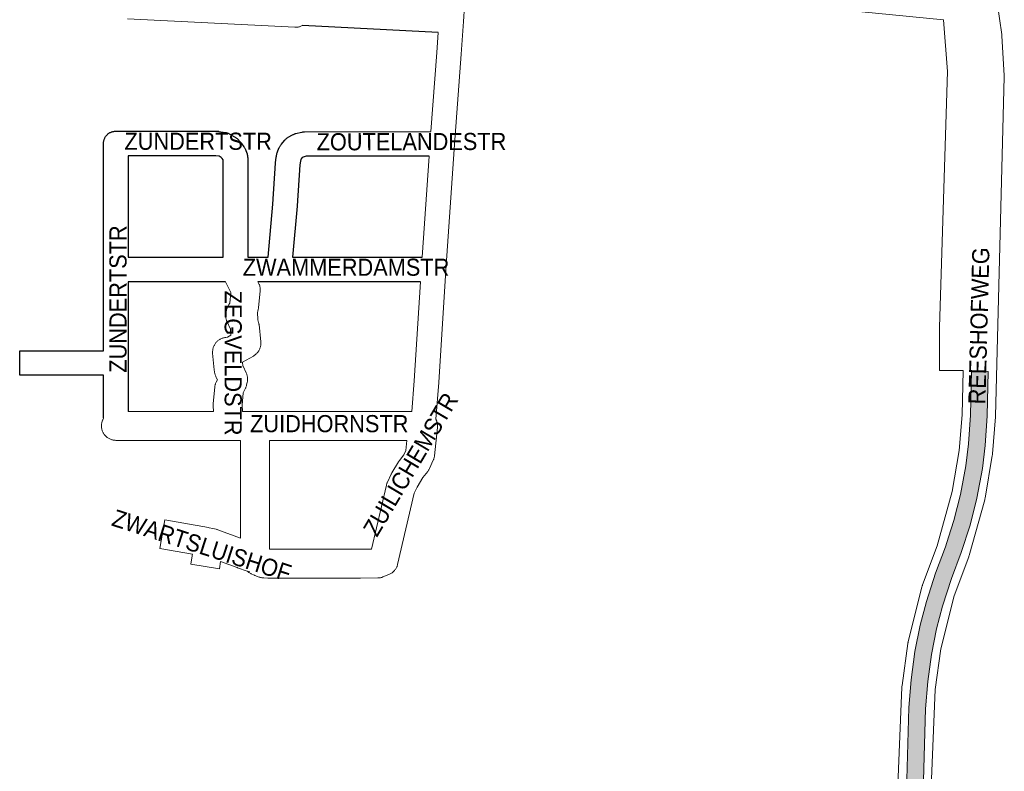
# Paper-space layout 'Layout1' of a CAD drawing. Header units: metres. Extents: x 123097 to 144122, y 392739 to 407589.
# Tile 15 of 256: x 127267 to 127710, y 397622 to 397960. Entities that reach past the tile are written whole.
import ezdxf
from ezdxf.enums import TextEntityAlignment as Align

# ---------------------------------------------------------------- set-up
doc = ezdxf.new("R2010")
doc.units = ezdxf.units.M
doc.header["$MEASUREMENT"] = 0
for name, color, linetype, lineweight in [('gs-anno-wegen algemeen tekst', 7, 'Continuous', 0), ('gs-knt-aanvullende hoofdweg', 7, 'Continuous', 0), ('gs-knt-wegen algemeen', 7, 'Continuous', 0), ('ir-ARC-asfalt-hoofdwegen-te inspecteren', 5, 'Continuous', 0)]:
    doc.layers.add(name, color=color, linetype=linetype, lineweight=lineweight)
doc.styles.add('Style-Arial', font='arial.ttf')

psp = doc.layouts.get("Layout1")

# ---------------------------------------------------------------- hatches: boundary and pattern name
at = {"layer": 'ir-ARC-asfalt-hoofdwegen-te inspecteren', "linetype": 'Continuous', "lineweight": 13}
psp.add_hatch(color=5, dxfattribs=at).paths.add_polyline_path([(127662.705, 397428), (127662.287, 397426.218), (127669.2, 397424.61), (127668.988, 397425.212), (127668.616, 397426.393), (127668.553, 397426.655), (127668.259, 397428.402), (127668.178, 397430.172), (127668.359, 397437.001), (127668.587, 397446.885), (127668.717, 397451.378), (127669.788, 397493.978), (127669.78, 397496.411), (127670.253, 397513.804), (127672.708, 397592.164), (127673.028, 397603.509), (127673.59, 397612.3), (127674.729, 397649.859), (127675.69, 397662.07), (127677.34, 397674.33), (127679.58, 397685.84), (127682.27, 397695.93), (127686.31, 397708.39), (127690.78, 397720.16), (127694.72, 397732.46), (127697.71, 397744.55), (127700.24, 397757.91), (127701.5, 397768.22), (127702.38, 397781.56), (127702.836, 397801.549), (127695.32, 397801.719), (127694.87, 397781.89), (127694.02, 397768.92), (127692.81, 397759.07), (127690.36, 397746.16), (127687.48, 397734.52), (127685.058, 397726.955), (127683.68, 397722.65), (127679.21, 397710.88), (127675.06, 397698.06), (127672.25, 397687.53), (127669.92, 397675.55), (127668.22, 397662.87), (127667.23, 397650.45), (127666.08, 397612.66), (127665.825, 397608.77), (127665.696, 397606.79), (127665.44, 397602.88), (127664.36, 397593.52), (127662.76, 397583.45), (127660.74, 397574.1), (127655.51, 397554.93), (127653.725, 397547.088), (127651.958, 397536.511), (127650.6, 397525.874), (127649.651, 397515.193), (127649.14, 397498.799), (127648.498, 397472.859), (127648.05, 397452.089), (127647.603, 397439.649), (127647.563, 397438.857), (127647.541, 397437.911), (127647.056, 397434.857), (127645.969, 397431.961), (127645.487, 397431.063), (127644.948, 397430.201), (127657.449, 397427.313), (127657.487, 397429.171), (127657.628, 397436.15), (127657.975, 397456.41), (127659.051, 397495.17), (127660.409, 397534.498), (127661.218, 397544.618), (127661.865, 397550.328), (127663.007, 397555.959), (127663.771, 397558.951), (127664.737, 397562.828), (127664.925, 397563.817), (127665.327, 397564.398), (127666.011, 397564.575), (127666.645, 397564.263), (127666.922, 397563.613), (127666.359, 397544.45), (127663.368, 397436.07), (127663.254, 397432.497), (127663.079, 397430.072)], flags=0)

# ---------------------------------------------------------------- linework, layer by layer
at = {"color": 7, "linetype": 'Continuous', "flags": 128}
for points in [[(127455.576, 397953.89), (127394.586, 397957.029)], [(127379.093, 397852.87), (127381.21, 397876.721), (127382.476, 397895.192), (127382.499, 397895.44), (127382.753, 397897.664), (127382.787, 397897.914), (127382.833, 397898.162), (127382.89, 397898.407), (127383.271, 397899.894), (127383.327, 397900.098), (127383.392, 397900.3), (127383.464, 397900.499), (127383.544, 397900.696), (127384.154, 397902.119), (127384.265, 397902.361), (127384.387, 397902.598), (127384.521, 397902.829), (127384.666, 397903.053), (127384.822, 397903.27), (127384.988, 397903.479), (127386.664, 397905.487), (127386.827, 397905.674), (127386.999, 397905.853), (127387.178, 397906.024), (127387.365, 397906.187), (127387.559, 397906.342), (127387.76, 397906.488), (127387.967, 397906.624), (127388.18, 397906.751), (127390.111, 397907.844), (127390.332, 397907.963), (127390.558, 397908.071), (127390.789, 397908.169), (127391.024, 397908.256), (127391.262, 397908.333), (127391.504, 397908.398), (127394.223, 397909.069), (127394.481, 397909.127), (127394.741, 397909.171), (127395.004, 397909.204), (127395.268, 397909.223), (127395.532, 397909.23), (127452.288, 397909.342)], [(127358.924, 397852.87), (127358.924, 397896.588), (127358.894, 397896.665), (127358.475, 397897.254), (127358.013, 397897.73), (127357.11, 397898.232), (127355.661, 397898.47), (127316.151, 397898.47), (127316.151, 397852.87)], [(127369.847, 397898.668), (127369.889, 397898.412), (127369.92, 397898.155), (127369.938, 397897.896), (127369.944, 397897.637), (127369.944, 397852.87)], [(127451.492, 397898.321), (127396.218, 397898.211), (127394.88, 397897.881), (127394.481, 397897.655), (127393.965, 397897.036), (127393.84, 397896.745), (127393.658, 397896.037), (127393.462, 397894.314), (127392.2, 397875.912), (127392.191, 397875.802), (127390.157, 397852.87)], [(127316.151, 397852.87), (127358.924, 397852.87)], [(127369.944, 397852.87), (127379.093, 397852.87)], [(127390.157, 397852.87), (127448.345, 397852.87)], [(127316.151, 397841.85), (127316.151, 397805.307), (127316.21, 397783.555)], [(127359.94, 397841.85), (127316.151, 397841.85)], [(127447.622, 397841.85), (127374.565, 397841.85)]]:
    psp.add_lwpolyline(points, dxfattribs=at)
psp.add_lwpolyline([(127305.199, 397780.494), (127305.146, 397799.789), (127267.463, 397799.789, -0.3867724), (127267.454, 397799.799), (127267.454, 397810.799, -0.3854027), (127267.463, 397810.809), (127305.131, 397810.809), (127305.131, 397847.36), (127305.131, 397903.98), (127305.138, 397904.25), (127305.158, 397904.52), (127305.191, 397904.788), (127305.237, 397905.055), (127305.296, 397905.319), (127305.368, 397905.58), (127305.453, 397905.836), (127305.55, 397906.089), (127305.66, 397906.336), (127305.782, 397906.577), (127305.915, 397906.813), (127306.06, 397907.041), (127306.215, 397907.262), (127306.382, 397907.476), (127306.558, 397907.68), (127306.745, 397907.876), (127306.941, 397908.063), (127307.145, 397908.239), (127307.359, 397908.406), (127307.58, 397908.561), (127307.808, 397908.706), (127308.044, 397908.839), (127308.285, 397908.961), (127308.532, 397909.071), (127308.785, 397909.168), (127309.041, 397909.253), (127309.302, 397909.325), (127309.566, 397909.384), (127309.833, 397909.43), (127310.101, 397909.463), (127310.371, 397909.483), (127310.641, 397909.49), (127356.111, 397909.49), (127356.336, 397909.485), (127356.56, 397909.472), (127356.783, 397909.449), (127357.005, 397909.417), (127359.844, 397908.95), (127360.077, 397908.906), (127360.308, 397908.853), (127360.537, 397908.789), (127360.763, 397908.716), (127360.985, 397908.633), (127361.203, 397908.541), (127361.417, 397908.44), (127361.627, 397908.329), (127364.077, 397906.967), (127364.309, 397906.831), (127364.533, 397906.683), (127364.751, 397906.525), (127364.96, 397906.357), (127365.161, 397906.178), (127365.352, 397905.99), (127366.675, 397904.628), (127366.82, 397904.474), (127366.958, 397904.314), (127367.09, 397904.149), (127367.216, 397903.979), (127368.266, 397902.5), (127368.414, 397902.279), (127368.552, 397902.052), (127368.679, 397901.819), (127368.794, 397901.579), (127368.897, 397901.335), (127369.559, 397899.662), (127369.648, 397899.419), (127369.726, 397899.171), (127369.792, 397898.921), (127369.847, 397898.668)], format="xyb", dxfattribs=at)
at = {"layer": 'gs-anno-wegen algemeen tekst', "color": 7, "linetype": 'Continuous', "flags": 128}
for points in [[(127476.896, 398041.99), (127474.267, 398038.817), (127472.258, 398034.035), (127471.497, 398027.897), (127466.942, 397958.743), (127465.973, 397944.129), (127465.969, 397944.078), (127462.893, 397903.444), (127458.985, 397846.998), (127455.838, 397796.587), (127455.832, 397796.499), (127454.541, 397780.073)], [(127452.288, 397909.342), (127454.979, 397944.884), (127455.576, 397953.89)], [(127448.345, 397852.87), (127451.492, 397898.321)], [(127443.762, 397783.555), (127444.842, 397797.317), (127447.622, 397841.85)], [(127454.541, 397780.073), (127454.542, 397780.07), (127454.542, 397780.068)]]:
    psp.add_lwpolyline(points, dxfattribs=at)
at = {"layer": 'gs-knt-aanvullende hoofdweg', "color": 7, "linetype": 'Continuous', "flags": 128}
for points in [[(127706.855, 397967.412), (127708.968, 397953.012), (127709.008, 397952.69), (127709.034, 397952.366), (127710.091, 397934.531), (127710.103, 397934.211), (127710.101, 397933.892), (127706.13, 397781.449), (127706.122, 397781.245), (127706.109, 397781.042), (127704.769, 397764.412), (127704.736, 397764.091), (127704.689, 397763.772), (127701.469, 397744.582), (127701.42, 397744.317), (127701.391, 397744.185), (127701.381, 397744.143), (127701.361, 397744.053), (127701.293, 397743.792), (127694.27, 397718.822), (127694.182, 397718.53), (127694.081, 397718.241), (127687.568, 397700.699), (127681.566, 397676.773), (127679.077, 397658.584), (127676.924, 397607.366)], [(127661.923, 397608.149), (127664.085, 397659.568), (127664.108, 397659.92), (127664.147, 397660.27), (127666.74, 397679.218), (127666.783, 397679.49), (127666.8, 397679.58), (127666.808, 397679.625), (127666.835, 397679.76), (127666.897, 397680.027), (127673.1, 397704.754), (127673.171, 397705.019), (127673.198, 397705.105), (127673.211, 397705.15), (127673.253, 397705.281), (127673.344, 397705.54), (127679.894, 397723.182), (127686.724, 397747.468), (127689.823, 397765.94), (127691.121, 397782.045), (127691.638, 397801.89)]]:
    psp.add_lwpolyline(points, dxfattribs=at)
psp.add_lwpolyline([(127691.638, 397801.89), (127680.929, 397801.89, -0.3867724), (127680.92, 397801.9), (127680.92, 397821.129), (127680.923, 397821.337), (127684.601, 397936.362), (127682.705, 397959.579)], format="xyb", dxfattribs=at)
at = {"layer": 'gs-knt-wegen algemeen', "color": 7, "linetype": 'Continuous', "flags": 128}
for points in [[(127682.705, 397959.579), (127510.002, 397976.576, -0.3838602), (127509.993, 397976.587), (127511.267, 397989.521), (127511.267, 397989.525, -0.3994817), (127511.277, 397989.534), (127511.281, 397989.533)], [(127455.285, 397777.173), (127455.287, 397777.023), (127455.283, 397776.855), (127455.279, 397776.707), (127455.266, 397776.538), (127455.253, 397776.374), (127453.931, 397763.624), (127453.893, 397763.322), (127453.84, 397763.021), (127453.773, 397762.722), (127453.692, 397762.428), (127453.598, 397762.137), (127453.49, 397761.851), (127453.368, 397761.571), (127451.659, 397757.863), (127451.525, 397757.589), (127451.378, 397757.322), (127451.219, 397757.062), (127451.048, 397756.81), (127450.866, 397756.566), (127448.678, 397753.782), (127446.094, 397749.479), (127444.865, 397746.834), (127437.365, 397714.786), (127437.287, 397714.486), (127437.194, 397714.189), (127437.088, 397713.897), (127436.968, 397713.61), (127436.834, 397713.329), (127436.687, 397713.056), (127436.527, 397712.789), (127436.355, 397712.53), (127436.17, 397712.28), (127435.974, 397712.039), (127435.766, 397711.808), (127435.548, 397711.587), (127435.319, 397711.376), (127435.081, 397711.177), (127434.833, 397710.989), (127434.577, 397710.814), (127434.312, 397710.65), (127434.04, 397710.5), (127433.761, 397710.363), (127433.476, 397710.239), (127430.783, 397709.145), (127430.5, 397709.037), (127430.213, 397708.943), (127429.921, 397708.863), (127429.626, 397708.796), (127429.328, 397708.743), (127429.028, 397708.703), (127428.727, 397708.678), (127428.425, 397708.667), (127420.679, 397708.558), (127420.582, 397708.557), (127379.263, 397708.588), (127378.996, 397708.594), (127377.157, 397708.671), (127376.863, 397708.69), (127376.571, 397708.722), (127376.281, 397708.767), (127375.992, 397708.825), (127375.707, 397708.897), (127375.426, 397708.981), (127375.148, 397709.078), (127373.218, 397709.8), (127373.011, 397709.881), (127372.806, 397709.97), (127371.569, 397710.532), (127371.303, 397710.66), (127371.043, 397710.801), (127370.789, 397710.953), (127370.542, 397711.116), (127370.304, 397711.291), (127370.073, 397711.476), (127369.851, 397711.671, -0.7236219), (127369.86, 397711.688), (127370.843, 397711.418)], [(127370.843, 397711.418), (127369.718, 397711.801), (127365.367, 397713.282), (127365.238, 397713.328), (127357.737, 397716.058), (127357.228, 397712.824, -0.3707505), (127357.217, 397712.816), (127344.374, 397714.838, -0.3707525), (127344.366, 397714.849), (127344.955, 397718.591), (127345.007, 397718.88), (127345.108, 397719.374), (127330.427, 397721.927, -0.3717762), (127330.419, 397721.938), (127332.647, 397734.747, -0.3717739), (127332.658, 397734.755), (127352.402, 397731.321), (127352.71, 397731.259), (127354.236, 397730.917), (127355.762, 397730.575), (127356.033, 397730.509), (127356.3, 397730.43), (127356.565, 397730.34), (127366.746, 397726.634)]]:
    psp.add_lwpolyline(points, format="xyb", dxfattribs=at)
for points in [[(127394.586, 397957.029), (127394.464, 397956.961), (127394.179, 397956.818), (127393.886, 397956.689), (127393.588, 397956.574), (127393.284, 397956.475), (127392.976, 397956.39), (127392.664, 397956.321), (127392.349, 397956.267), (127392.032, 397956.229), (127391.713, 397956.206), (127391.394, 397956.199), (127391.075, 397956.208), (127315.884, 397960.078)], [(127354.54, 397783.555), (127354.384, 397786.021), (127354.373, 397786.284), (127354.372, 397786.547), (127354.382, 397786.811), (127354.403, 397787.073), (127355.132, 397794.425), (127355.167, 397794.716), (127355.216, 397795.004), (127355.277, 397795.29), (127355.351, 397795.573), (127355.438, 397795.853), (127355.537, 397796.128), (127355.648, 397796.398), (127355.772, 397796.663), (127356.314, 397797.762), (127355.825, 397798.789), (127355.697, 397799.075), (127355.583, 397799.367), (127355.483, 397799.664), (127355.397, 397799.966), (127355.086, 397801.175), (127355.027, 397801.426), (127354.978, 397801.68), (127354.938, 397801.935), (127354.909, 397802.191), (127354.208, 397809.697), (127354.186, 397810.015), (127354.18, 397810.333), (127354.189, 397810.652), (127354.214, 397810.97), (127354.255, 397811.286), (127354.311, 397811.6), (127354.382, 397811.911), (127354.468, 397812.218), (127354.57, 397812.52), (127354.685, 397812.817), (127354.816, 397813.108), (127354.96, 397813.392), (127355.118, 397813.669), (127355.29, 397813.938), (127355.474, 397814.198), (127355.671, 397814.449), (127355.88, 397814.689), (127356.101, 397814.919), (127356.333, 397815.139), (127356.575, 397815.346), (127356.826, 397815.542), (127357.088, 397815.724), (127357.358, 397815.894), (127357.635, 397816.051), (127357.92, 397816.193), (127358.212, 397816.322), (127358.51, 397816.436), (127358.813, 397816.535), (127359.12, 397816.62), (127359.432, 397816.689), (127359.746, 397816.743), (127360.062, 397816.782), (127360.844, 397816.857), (127362.449, 397817.746), (127362.152, 397820.77), (127362.124, 397820.878), (127360.727, 397823.757), (127360.598, 397824.039), (127360.483, 397824.326), (127360.382, 397824.618), (127360.295, 397824.915), (127360.222, 397825.216), (127360.163, 397825.52), (127360.119, 397825.826), (127360.09, 397826.134), (127360.075, 397826.443), (127360.075, 397826.752), (127360.089, 397827.061), (127360.119, 397827.369), (127360.163, 397827.676), (127360.221, 397827.98), (127360.499, 397829.262), (127360.572, 397829.565), (127360.66, 397829.864), (127360.762, 397830.158), (127360.878, 397830.448), (127361.008, 397830.731), (127361.151, 397831.008), (127361.307, 397831.278), (127361.476, 397831.54), (127361.96, 397832.253), (127362.424, 397836.995), (127359.94, 397841.85)], [(127374.565, 397841.85), (127374.885, 397841.225), (127375.019, 397840.946), (127375.14, 397840.661), (127375.247, 397840.371), (127375.341, 397840.076), (127375.42, 397839.777), (127375.485, 397839.474), (127375.535, 397839.169), (127375.571, 397838.862), (127375.592, 397838.553), (127375.599, 397838.244), (127375.591, 397837.934), (127375.568, 397837.626), (127374.847, 397830.26), (127374.819, 397830.019), (127374.782, 397829.78), (127374.736, 397829.542), (127374.491, 397828.388), (127374.419, 397828.083), (127374.573, 397824.749), (127374.888, 397823.523), (127374.945, 397823.28), (127374.993, 397823.035), (127375.032, 397822.788), (127375.061, 397822.54), (127375.825, 397814.759), (127375.848, 397814.445), (127375.856, 397814.129), (127375.849, 397813.814), (127375.826, 397813.499), (127375.788, 397813.186), (127375.735, 397812.875), (127375.667, 397812.567), (127375.584, 397812.263), (127375.487, 397811.963), (127375.375, 397811.668), (127375.249, 397811.378), (127375.109, 397811.096), (127374.956, 397810.82), (127374.789, 397810.552), (127374.61, 397810.293), (127374.418, 397810.042), (127374.215, 397809.801), (127373.999, 397809.571), (127373.773, 397809.35), (127373.537, 397809.142), (127373.291, 397808.944), (127373.035, 397808.759), (127372.771, 397808.587), (127372.499, 397808.428), (127367.654, 397805.745), (127367.825, 397803.918), (127367.85, 397803.819), (127369.26, 397800.858), (127369.387, 397800.576), (127369.499, 397800.288), (127369.598, 397799.995), (127369.683, 397799.698), (127369.754, 397799.396), (127369.81, 397799.092), (127369.852, 397798.786), (127369.879, 397798.478), (127369.892, 397798.169), (127369.89, 397797.859), (127369.873, 397797.55), (127369.842, 397797.243), (127369.796, 397796.937), (127369.735, 397796.633), (127369.454, 397795.381), (127369.379, 397795.081), (127369.29, 397794.785), (127369.187, 397794.493), (127369.07, 397794.207), (127368.94, 397793.927), (127367.971, 397791.963), (127367.411, 397786.314), (127367.586, 397783.555)], [(127316.21, 397783.555), (127354.54, 397783.555)], [(127367.586, 397783.555), (127373.252, 397783.555)], [(127373.252, 397783.555), (127443.762, 397783.555)], [(127366.743, 397770.535), (127361.474, 397770.535), (127310.718, 397770.535), (127310.399, 397770.543), (127310.08, 397770.566), (127309.763, 397770.606), (127309.448, 397770.66), (127309.136, 397770.73), (127308.828, 397770.815), (127308.525, 397770.916), (127308.227, 397771.031), (127307.935, 397771.16), (127307.649, 397771.304), (127307.371, 397771.461), (127307.101, 397771.632), (127306.84, 397771.816), (127306.588, 397772.013), (127306.346, 397772.221), (127306.115, 397772.442), (127305.894, 397772.673), (127305.686, 397772.915), (127305.489, 397773.167), (127305.305, 397773.428), (127305.134, 397773.698), (127304.977, 397773.976), (127304.833, 397774.262), (127304.704, 397774.554), (127304.589, 397774.852), (127304.488, 397775.155), (127304.403, 397775.463), (127304.333, 397775.775), (127304.279, 397776.09), (127304.239, 397776.407), (127304.216, 397776.726), (127304.208, 397777.045), (127304.216, 397777.364), (127304.239, 397777.683), (127304.279, 397778), (127304.333, 397778.315), (127304.403, 397778.627), (127304.488, 397778.935), (127304.589, 397779.238), (127304.704, 397779.536), (127304.833, 397779.828), (127304.977, 397780.114), (127305.134, 397780.392), (127305.199, 397780.494)], [(127454.541, 397780.073), (127454.542, 397780.07), (127454.542, 397780.068)], [(127454.542, 397780.068), (127454.613, 397779.927), (127454.681, 397779.789), (127454.747, 397779.639), (127454.807, 397779.498), (127454.866, 397779.345), (127454.92, 397779.202), (127454.971, 397779.046), (127455.017, 397778.9), (127455.061, 397778.742), (127455.1, 397778.594), (127455.136, 397778.433), (127455.168, 397778.284), (127455.196, 397778.121), (127455.221, 397777.972), (127455.241, 397777.807), (127455.259, 397777.657), (127455.271, 397777.491), (127455.281, 397777.341), (127455.285, 397777.173)], [(127366.746, 397726.634), (127366.743, 397770.535)], [(127441.558, 397770.535), (127379.762, 397770.535)], [(127379.762, 397770.535), (127379.767, 397721.608), (127420.544, 397721.577), (127425.599, 397721.648), (127432.34, 397750.454), (127432.406, 397750.712), (127432.483, 397750.968), (127432.57, 397751.221), (127432.668, 397751.469), (127432.775, 397751.714), (127434.433, 397755.279), (127434.533, 397755.485), (127434.64, 397755.688), (127434.755, 397755.886), (127437.726, 397760.834), (127437.871, 397761.064), (127438.025, 397761.288), (127438.188, 397761.505), (127440.155, 397764.008), (127441.092, 397766.041), (127441.558, 397770.535)]]:
    psp.add_lwpolyline(points, dxfattribs=at)
at = {"layer": 'ir-ARC-asfalt-hoofdwegen-te inspecteren', "color": 5, "linetype": 'Continuous', "lineweight": 13, "flags": 128}
psp.add_lwpolyline([(127673.59, 397612.3), (127674.729, 397649.859), (127675.69, 397662.07), (127677.34, 397674.33), (127679.58, 397685.84), (127682.27, 397695.93), (127686.31, 397708.39), (127690.78, 397720.16), (127694.72, 397732.46), (127697.71, 397744.55), (127700.24, 397757.91), (127701.5, 397768.22), (127702.38, 397781.56), (127702.836, 397801.549), (127695.32, 397801.719), (127694.87, 397781.89), (127694.02, 397768.92), (127692.81, 397759.07), (127690.36, 397746.16), (127687.48, 397734.52), (127685.058, 397726.955), (127683.68, 397722.65), (127679.21, 397710.88), (127675.06, 397698.06), (127672.25, 397687.53), (127669.92, 397675.55), (127668.22, 397662.87), (127667.23, 397650.45), (127666.08, 397612.66)], dxfattribs=at)

# ---------------------------------------------------------------- texts
at = {"layer": 'gs-anno-wegen algemeen tekst', "color": 7, "style": 'Style-Arial', "width": 0.909091}
psp.add_text('ZUNDERTSTR', height=7.7, dxfattribs=at).set_placement((127347.685, 397904.98), align=Align.MIDDLE_CENTER)
at = {"layer": 'gs-anno-wegen algemeen tekst', "color": 7, "linetype": 'Continuous', "style": 'Style-Arial', "width": 0.909091}
for s, rotation, p in [('ZOUTELANDESTR', 0.12122, (127443.587, 397904.813)), ('ZUNDERTSTR', 90, (127311.641, 397834.058)), ('REESHOFWEG', 88.50783, (127698.674, 397822.021)), ('ZEGVELDSTR', 270, (127363.434, 397805.28)), ('ZUILICHEMSTR', 59.32949, (127443.185, 397759.727)), ('ZWARTSLUISHOF', 342.23473, (127349.309, 397723.263))]:
    psp.add_text(s, height=7.7, rotation=rotation, dxfattribs=at).set_placement(p, align=Align.MIDDLE_CENTER)
for s, p in [('ZWAMMERDAMSTR', (127414.166, 397848.36)), ('ZUIDHORNSTR', (127406.634, 397778.045))]:
    psp.add_text(s, height=7.7, dxfattribs=at).set_placement(p, align=Align.MIDDLE_CENTER)

doc.saveas('drawing.dxf')
